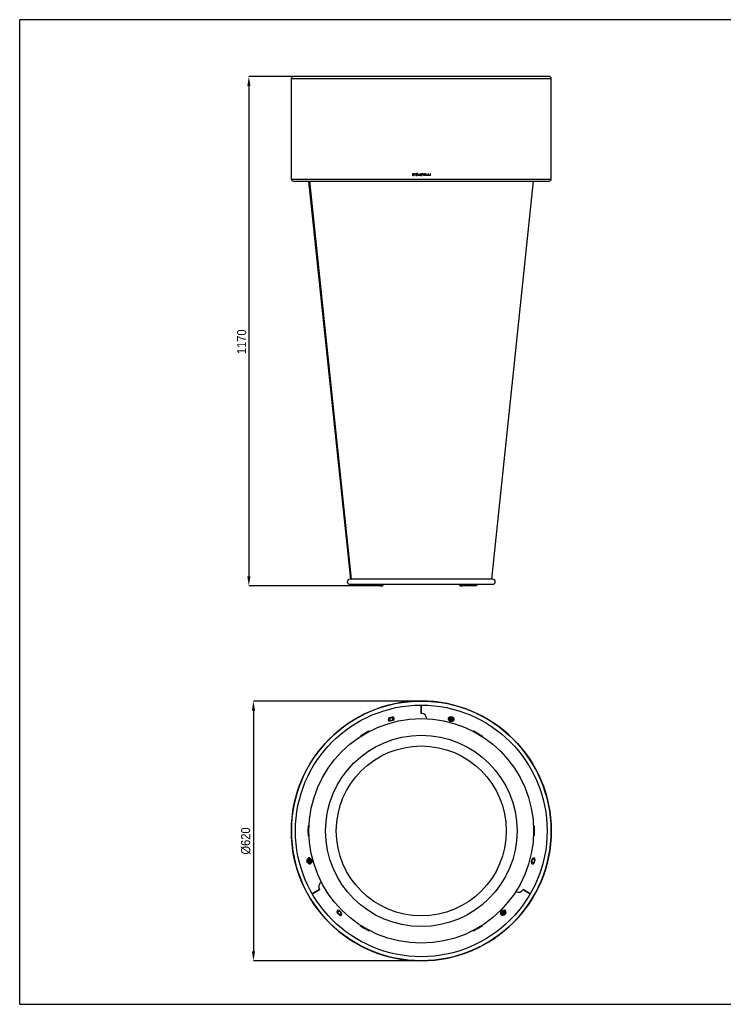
# Model space of a CAD drawing. Header units: millimetres. Extents: x -86 to 3194, y 57 to 2353.
# Tile 1 of 3: x -86 to 1554, y 57 to 2353. Entities that reach past the tile are written whole.
import ezdxf

# ---------------------------------------------------------------- set-up
doc = ezdxf.new("R2010")
doc.units = ezdxf.units.MM
doc.header["$LTSCALE"] = 8
doc.header["$PDSIZE"] = -1
doc.linetypes.add('SLD-Centro', pattern=[19.05, 15.24, -1.27, 1.27, -1.27])
doc.linetypes.add('SLD-Solido', pattern=[0])
for name, color, linetype in [('PIEGHE', 6, 'SLD-Centro'), ('QUOTE', 1, 'SLD-Solido'), ('SCHIZZI', 9, 'Continuous')]:
    doc.layers.add(name, color=color, linetype=linetype)
doc.styles.add('SLDTEXTSTYLE0', font='GOTHIC.TTF', dxfattribs={"width": 0.913})
doc.dimstyles.new('SLDDIMSTYLE0', dxfattribs={"dimtxt": 21.166667, "dimasz": 22.4, "dimexe": 0, "dimexo": 0.0625, "dimgap": 5.291667, "dimtad": 1, "dimdec": 0, "dimrnd": 1e-09, "dimzin": 12, "dimdsep": 46, "dimtxsty": 'SLDTEXTSTYLE0', "dimsah": 1, "dimcen": 0.09, "dimadec": 0, "dimazin": 3, "dimtfac": 1, "dimtdec": 0, "dimtofl": 0, "dimtmove": 0, "dimatfit": 3, "dimfxl": 1, "dimfrac": 2, "dimtolj": 1, "dimtzin": 12, "dimarcsym": 0})

# ---------------------------------------------------------------- blocks, each defined once
blk = doc.blocks.new('*D9')
at = {"layer": 'Defpoints', "color": 0, "transparency": 16777216}
for p in [(551.5, 2220.9), (447.8, 1033.1), (721.1, 1033.1)]:
    blk.add_point(p, dxfattribs=at)
at = {"layer": 'QUOTE', "color": 0, "lineweight": -2, "transparency": 16777216}
for p, q in [((551.4, 2220.9), (447.8, 2220.9)), ((447.8, 2198.5), (447.8, 1055.5)), ((721, 1033.1), (447.8, 1033.1))]:
    blk.add_line(p, q, dxfattribs=at)
at = {"layer": 'QUOTE', "color": 0, "transparency": 16777216}
for points in [[(444.1, 2198.5), (451.5, 2198.5), (447.8, 2220.9)], [(444.1, 1055.5), (451.5, 1055.5), (447.8, 1033.1)]]:
    blk.add_solid(points, dxfattribs=at)
at = {"layer": 'QUOTE', "color": 0, "transparency": 16777216, "insert": (420.3, 1602.3), "char_height": 21.17, "attachment_point": 2, "rotation": 90, "style": 'SLDTEXTSTYLE0'}
blk.add_mtext('\\A1;1170', dxfattribs=at)
blk = doc.blocks.new('*D10')
at = {"layer": 'Defpoints', "color": 0, "transparency": 16777216}
for p in [(848.9, 764.6), (458.5, 158.8), (847.7, 158.8)]:
    blk.add_point(p, dxfattribs=at)
at = {"layer": 'QUOTE', "color": 0, "lineweight": -2, "transparency": 16777216}
for p, q in [((848.8, 764.6), (458.5, 764.6)), ((458.5, 742.2), (458.5, 181.2)), ((847.6, 158.8), (458.5, 158.8))]:
    blk.add_line(p, q, dxfattribs=at)
at = {"layer": 'QUOTE', "color": 0, "transparency": 16777216}
for points in [[(454.8, 742.2), (462.3, 742.2), (458.5, 764.6)], [(454.8, 181.2), (462.3, 181.2), (458.5, 158.8)]]:
    blk.add_solid(points, dxfattribs=at)
at = {"layer": 'QUOTE', "color": 0, "transparency": 16777216, "insert": (429.7, 438.2), "char_height": 21.17, "attachment_point": 2, "rotation": 90, "style": 'SLDTEXTSTYLE0'}
blk.add_mtext('\\A1;%%C620', dxfattribs=at)

msp = doc.modelspace()

# ---------------------------------------------------------------- linework, layer by layer
for p, q in [((546.7, 2216.2), (546.7, 1981.7)), ((546.7, 2216.2), (1152.6, 2216.2)), ((546.7, 2216.2), (850.5, 2216.2)), ((1147.8, 2220.9), (551.5, 2220.9)), ((850.5, 2216.2), (1152.6, 2216.2)), ((1152.6, 1981.7), (1152.6, 2216.2)), ((546.7, 1981.7), (1152.6, 1981.7)), ((546.7, 1981.7), (850.5, 1981.7)), ((551.5, 1977), (1147.8, 1977)), ((685.1, 1048.6), (587.7, 1977)), ((588.9, 1977), (602.1, 1850.9)), ((602.1, 1851.1), (588.9, 1977)), ((830.9, 1994.1), (829.3, 1994.1)), ((829.3, 1994.1), (829.3, 1990.1)), ((829.3, 1994.1), (829.3, 1990.1)), ((831.1, 1990.1), (829.3, 1990.1)), ((829.8, 1993.6), (829.8, 1990.6)), ((830.8, 1993.6), (829.8, 1993.6)), ((829.8, 1990.6), (831.1, 1990.6)), ((831.1, 1993.6), (830.8, 1993.6)), ((830.9, 1993.6), (830.8, 1993.6)), ((831.1, 1994.1), (830.9, 1994.1)), ((831.1, 1993.6), (830.9, 1993.6)), ((831.1, 1990.6), (831.1, 1990.6)), ((832.2, 1993.1), (832.2, 1993.1)), ((832.4, 1991.4), (832.4, 1991.4)), ((835.8, 1994.1), (834.1, 1994.1)), ((834.1, 1994.1), (834.1, 1991.8)), ((834.1, 1994.1), (834.1, 1991.8)), ((835.8, 1991.8), (834.1, 1991.8)), ((834.4, 1993.1), (834.4, 1993.8)), ((835.8, 1993.8), (834.4, 1993.8)), ((835.8, 1993.1), (834.4, 1993.1)), ((834.4, 1992.1), (834.4, 1992.8)), ((835.8, 1992.8), (834.4, 1992.8)), ((835.8, 1992.1), (834.4, 1992.1)), ((835.8, 1993.8), (835.8, 1994.1)), ((835.8, 1992.8), (835.8, 1993.1)), ((835.8, 1991.8), (835.8, 1992.1)), ((837, 1991.7), (837, 1991.7)), ((837.9, 1990.4), (837.3, 1989.2)), ((837.9, 1989.2), (837.3, 1989.2)), ((837.9, 1990.4), (837.4, 1989.2)), ((837.9, 1990.4), (837.9, 1990.4)), ((837.9, 1989.2), (838.3, 1990.2)), ((838.1, 1990.9), (839.3, 1993.6)), ((838.1, 1990.9), (839.3, 1993.6)), ((838.1, 1990.9), (838.1, 1990.9)), ((838.3, 1990.2), (838.7, 1990.1)), ((838.3, 1990.2), (838.7, 1990.1)), ((838.3, 1990.2), (838.3, 1990.2)), ((838.5, 1990.6), (839.8, 1993.4)), ((838.8, 1990.6), (838.5, 1990.6)), ((838.7, 1990.1), (838.7, 1990.1)), ((838.8, 1990.6), (838.8, 1990.6)), ((838.9, 1993.7), (838.9, 1993.7)), ((839.3, 1993.6), (839.3, 1993.6)), ((839.3, 1990.6), (839.3, 1990.6)), ((840, 1995.1), (839.5, 1994.1)), ((840, 1995.1), (839.5, 1994.1)), ((839.5, 1994.1), (839.5, 1994.1)), ((839.8, 1993.4), (840.1, 1993.2)), ((839.8, 1993.4), (840.1, 1993.2)), ((839.8, 1993.4), (839.8, 1993.4)), ((840, 1993.9), (840.5, 1995.1)), ((840.5, 1995.1), (840, 1995.1)), ((840.4, 1993.6), (840, 1993.9)), ((840.1, 1993.2), (840.4, 1993.6)), ((840.4, 1990.7), (840.1, 1991.1)), ((840.1, 1991.1), (840.1, 1991.1)), ((840.4, 1990.7), (840.4, 1990.7)), ((843.8, 1994.2), (842, 1990.1)), ((843.8, 1994.2), (842, 1990.1)), ((842.5, 1990.1), (842, 1990.1)), ((842.5, 1990.1), (843.1, 1991.4)), ((845, 1991.4), (843.1, 1991.4)), ((844.1, 1993.6), (843.3, 1991.9)), ((844.8, 1991.9), (843.3, 1991.9)), ((844.3, 1994.2), (843.8, 1994.2)), ((844.8, 1991.9), (844.1, 1993.6)), ((844.8, 1991.9), (844.1, 1993.6)), ((844.1, 1993.6), (844.1, 1993.6)), ((846.1, 1990.1), (844.3, 1994.2)), ((844.8, 1991.9), (844.8, 1991.9)), ((845, 1991.4), (845.6, 1990.1)), ((845, 1991.4), (845, 1991.4)), ((845, 1991.4), (845.6, 1990.1)), ((846.1, 1990.1), (845.6, 1990.1)), ((847.8, 1991.2), (847.3, 1991.2)), ((847.3, 1991.2), (847.3, 1991.2)), ((847.7, 1990.3), (847.7, 1990.3)), ((848.1, 1992.1), (848.9, 1991.9)), ((848.1, 1992.1), (848.9, 1991.9)), ((849, 1992.4), (848.3, 1992.6)), ((848.9, 1991.9), (849.8, 1991.6)), ((848.9, 1991.9), (849.5, 1991.7)), ((849.9, 1992.1), (849, 1992.4)), ((849.6, 1993.6), (849.6, 1993.6)), ((849.9, 1992.1), (849.6, 1992.2)), ((849.7, 1993.5), (849.7, 1993.5)), ((849.9, 1994), (849.9, 1994)), ((850.4, 1993.1), (849.9, 1993.1)), ((849.9, 1992.1), (849.9, 1992.1)), ((850.1, 1990.3), (850.1, 1990.3)), ((850.4, 1993.1), (850.4, 1993.1)), ((850.5, 1991.4), (850.5, 1991.4)), ((850.5, 1981.7), (1152.6, 1981.7)), ((855.1, 1994.1), (851.8, 1994.1)), ((851.8, 1994.1), (851.8, 1993.6)), ((853.1, 1993.6), (851.8, 1993.6)), ((853.1, 1993.6), (853.1, 1990.1)), ((853.8, 1990.1), (853.1, 1990.1)), ((853.8, 1990.1), (853.8, 1993.6)), ((855.1, 1993.6), (853.8, 1993.6)), ((853.8, 1990.1), (853.8, 1993.6)), ((853.8, 1993.6), (853.8, 1993.6)), ((855.1, 1993.6), (855.1, 1994.1)), ((855.1, 1993.6), (855.1, 1994.1)), ((859.7, 1994.1), (856.7, 1994.1)), ((856.7, 1994.1), (856.7, 1990.1)), ((859.7, 1990.1), (856.7, 1990.1)), ((857.2, 1992.3), (857.2, 1993.6)), ((857.2, 1993.6), (857.3, 1993.6)), ((857.2, 1992.3), (857.3, 1992.3)), ((857.2, 1990.6), (857.2, 1991.8)), ((857.2, 1991.8), (857.3, 1991.8)), ((857.2, 1990.6), (857.3, 1990.6)), ((857.3, 1992.3), (857.3, 1993.6)), ((859.7, 1993.6), (857.3, 1993.6)), ((859.7, 1992.3), (857.3, 1992.3)), ((857.3, 1990.6), (857.3, 1991.8)), ((859.7, 1991.8), (857.3, 1991.8)), ((859.7, 1990.6), (857.3, 1990.6)), ((859.7, 1993.6), (859.7, 1994.1)), ((859.7, 1993.6), (859.7, 1994.1)), ((859.7, 1991.8), (859.7, 1992.3)), ((859.7, 1991.8), (859.7, 1992.3)), ((859.7, 1990.1), (859.7, 1990.6)), ((859.7, 1990.1), (859.7, 1990.6)), ((862, 1994.1), (861.5, 1994.1)), ((861.5, 1994.1), (861.5, 1990.1)), ((864.3, 1990.1), (861.5, 1990.1)), ((862, 1990.6), (862, 1994.1)), ((862, 1990.6), (862, 1994.1)), ((864.3, 1990.6), (862, 1990.6)), ((862, 1990.6), (862, 1990.6)), ((864.3, 1990.1), (864.3, 1990.6)), ((864.3, 1990.1), (864.3, 1990.6)), ((866.4, 1994.1), (865.9, 1994.1)), ((865.9, 1994.1), (865.9, 1990.1)), ((868.7, 1990.1), (865.9, 1990.1)), ((866.4, 1990.6), (866.4, 1994.1)), ((866.4, 1990.6), (866.4, 1994.1)), ((868.7, 1990.6), (866.4, 1990.6)), ((866.4, 1990.6), (866.4, 1990.6)), ((868.7, 1990.1), (868.7, 1990.6)), ((868.7, 1990.1), (868.7, 1990.6)), ((870.9, 1994.1), (870.4, 1994.1)), ((870.4, 1994.1), (870.4, 1990.1)), ((870.9, 1990.1), (870.4, 1990.1)), ((870.9, 1990.1), (870.9, 1994.1)), ((870.9, 1990.1), (870.9, 1994.1)), ((1016.3, 1048.6), (683.1, 1048.6)), ((683.1, 1036.7), (1016.3, 1036.7)), ((721.1, 1033.1), (719, 1036.7)), ((755.9, 1036.7), (753, 1033.1)), ((757.3, 1036.7), (754.4, 1033.1)), ((759.1, 1033.1), (762.1, 1036.7)), ((937.2, 1036.7), (940.2, 1033.1)), ((944.9, 1033.1), (942, 1036.7)), ((946.3, 1033.1), (943.4, 1036.7)), ((980.3, 1036.7), (978.2, 1033.1)), ((753, 1033.1), (721.1, 1033.1)), ((753, 1033.1), (754.4, 1033.1)), ((754.8, 1033.1), (759.1, 1033.1)), ((940.2, 1033.1), (944.6, 1033.1)), ((946.3, 1033.1), (944.9, 1033.1)), ((978.2, 1033.1), (946.3, 1033.1)), ((848.8, 764.6), (848.8, 764.6)), ((849, 764.6), (849, 764.6)), ((849.6, 735.7), (849.6, 755.1)), ((849.6, 755.1), (849.6, 735.7)), ((782.2, 727), (775.3, 725.1)), ((777.2, 718.2), (784.1, 720.1)), ((915.3, 720.6), (915.4, 722.2)), ((916.7, 719.6), (915.3, 720.6)), ((915.4, 722.2), (915.5, 723.5)), ((915.5, 723.5), (915.6, 725.2)), ((915.6, 725.2), (917.1, 725.9)), ((917.8, 718.9), (916.7, 719.6)), ((917.1, 725.9), (918.3, 726.5)), ((919.2, 718), (917.8, 718.9)), ((918.2, 720.6), (918.1, 720.7)), ((918.3, 720.9), (918.2, 720.6)), ((918.3, 726.5), (919.8, 727.3)), ((919.5, 725), (919, 725)), ((920.7, 718.7), (919.2, 718)), ((919.8, 727.3), (921.2, 726.3)), ((920.5, 724.8), (920.8, 724.6)), ((921.9, 719.3), (920.7, 718.7)), ((921.2, 726.3), (922.2, 725.6)), ((923.4, 720.1), (921.9, 719.3)), ((922.2, 725.6), (923.6, 724.7)), ((923.5, 721.7), (923.4, 720.1)), ((923.6, 724.7), (923.5, 723)), ((923.5, 723), (923.5, 721.7)), ((728.3, 695.4), (728.9, 694.4)), ((729, 694.3), (728.9, 694.4)), ((970.5, 694.3), (970.4, 694.2)), ((970.5, 694.3), (971.1, 695.4)), ((708.4, 682.5), (707.7, 683.5)), ((708.4, 682.5), (708.4, 682.4)), ((990.7, 682.5), (990.8, 682.6)), ((991.4, 683.6), (990.8, 682.6)), ((586.3, 462), (586.6, 474)), ((587.5, 462), (586.3, 462)), ((586.6, 449.5), (586.3, 461.7)), ((587.5, 461.7), (586.3, 461.7)), ((586.6, 474), (587.8, 474)), ((587.5, 462), (587.8, 474)), ((587.6, 462), (587.5, 462)), ((587.8, 449.5), (587.5, 461.7)), ((587.5, 461.7), (587.6, 461.7)), ((587.9, 474), (587.8, 474)), ((651.6, 462), (651.6, 462)), ((651.6, 461.7), (651.6, 461.7)), ((1111.5, 473.4), (1111.4, 473.4)), ((1111.5, 473.4), (1112.7, 473.4)), ((587.8, 449.5), (586.6, 449.5)), ((587.8, 449.5), (587.9, 449.5)), ((1111.4, 450), (1111.5, 450)), ((1112.7, 450), (1111.5, 450)), ((584.6, 389.7), (584.7, 391.4)), ((584.7, 391.4), (584.8, 392.6)), ((584.8, 392.6), (584.9, 394.3)), ((584.9, 394.3), (586.4, 395.1)), ((586.4, 395.1), (587.5, 395.6)), ((586.7, 391.3), (586.5, 391.2)), ((587.5, 395.6), (589.1, 396.4)), ((589.1, 396.4), (590.5, 395.4)), ((590.5, 395.4), (591.5, 394.7)), ((591.5, 394.7), (592.9, 393.8)), ((592.7, 390.9), (592.6, 389.2)), ((592.8, 392.1), (592.7, 390.9)), ((592.9, 393.8), (592.8, 392.1)), ((1108, 396.2), (1106.2, 389.3)), ((1113.1, 387.5), (1114.9, 394.4)), ((586, 388.7), (584.6, 389.7)), ((587.1, 388), (586, 388.7)), ((588.5, 387.1), (587.1, 388)), ((590, 387.9), (588.5, 387.1)), ((591.1, 388.4), (590, 387.9)), ((592.6, 389.2), (591.1, 388.4)), ((595.6, 315), (612.4, 324.7)), ((612.4, 324.7), (595.6, 315)), ((1103.8, 315.1), (1086.9, 324.8)), ((1086.9, 324.8), (1103.8, 315.1)), ((663.8, 270.7), (658.7, 275.7)), ((653.7, 270.7), (658.7, 265.6)), ((1036.5, 268.7), (1036.6, 270.4)), ((1037.9, 267.8), (1036.5, 268.7)), ((1036.6, 270.4), (1036.7, 271.7)), ((1036.7, 271.7), (1036.8, 273.3)), ((1036.8, 273.3), (1038.3, 274.1)), ((1039, 267.1), (1037.9, 267.8)), ((1038.3, 274.1), (1039.5, 274.6)), ((1038.8, 269.4), (1039, 269.1)), ((1039.2, 269.3), (1039, 269.1)), ((1040.4, 266.1), (1039, 267.1)), ((1039.5, 274.6), (1041, 275.4)), ((1041.9, 266.9), (1040.4, 266.1)), ((1041, 275.4), (1042.4, 274.5)), ((1043, 267.5), (1041.9, 266.9)), ((1042.4, 274.5), (1043.4, 273.8)), ((1044.5, 268.2), (1043, 267.5)), ((1043.4, 273.8), (1044.8, 272.8)), ((1044.7, 269.9), (1044.5, 268.2)), ((1044.8, 272.8), (1044.7, 271.2)), ((1044.7, 271.2), (1044.7, 269.9)), ((707.7, 239.9), (708.3, 240.9)), ((708.4, 241), (708.3, 240.9)), ((990.7, 240.8), (990.7, 240.9)), ((990.7, 240.8), (991.3, 239.7)), ((728.8, 229.1), (728.3, 228)), ((728.8, 229.1), (728.9, 229.2)), ((970.4, 229.2), (970.4, 229)), ((971, 228), (970.4, 229)), ((834.4, 159.2), (834.4, 159.2)), ((853.1, 158.8), (853.1, 158.8)), ((853.8, 158.8), (853.8, 158.8)), ((857.3, 158.9), (857.3, 158.9))]:
    msp.add_line(p, q)
at = {"flags": 128}
for points in [[(589, 1977), (637.1, 1516.1), (685.9, 1048.6)], [(1014.2, 1048.6), (1063.2, 1516.1), (1111.6, 1977)]]:
    msp.add_lwpolyline(points, dxfattribs=at)
for centre, radius in [((849.7, 461.7), 302.9), ((849.7, 461.7), 293.4), ((849.7, 461.7), 261.8), ((919.5, 722.6), 5.95), ((919.5, 722.6), 2.08), ((919.5, 722.6), 1.99), ((849.7, 461.7), 223.1), ((849.7, 461.7), 198.1), ((588.8, 391.7), 5.95), ((588.8, 391.7), 2.08), ((588.8, 391.7), 1.99), ((1040.7, 270.8), 5.95), ((1040.7, 270.8), 2.08), ((1040.7, 270.8), 1.99)]:
    msp.add_circle(centre, radius)
for centre, radius, start, end in [((551.5, 2216.2), 4.76, 90, 180), ((1147.8, 2216.2), 4.76, 0, 90), ((551.5, 1981.7), 4.76, 180, 270), ((1147.8, 1981.7), 4.76, 270, 0), ((683.1, 1042.7), 5.95, 90, 270), ((1016.3, 1042.7), 5.95, 270, 90), ((849.7, 461.7), 302.9, 90.1656, 90.1204), ((849.7, 722.9), 12.7, 1.2183, 90.5052), ((849.7, 722.9), 12.7, 1.2183, 90.5047), ((776.2, 721.7), 3.57, 105.0119, 285.0119), ((779.7, 722.6), 3.57, 150.0143, 102.9887), ((779.7, 722.6), 3.57, 107.0379, 150.0143), ((783.1, 723.5), 3.57, 285.2858, 104.7404), ((916.1, 723.5), 3.57, 98.3334, 231.6921), ((919.5, 722.6), 4.07, 185.5465, 227.4982), ((919.5, 722.6), 4.07, 125.5465, 167.4982), ((919.5, 722.6), 4.07, 245.5465, 287.4982), ((919.5, 722.6), 4.07, 65.5465, 107.4982), ((919.5, 722.6), 4.07, 305.5465, 347.4982), ((919.5, 722.6), 4.07, 5.5465, 47.4982), ((922.9, 721.7), 3.57, 277.9304, 52.1), ((587.9, 395.2), 3.57, 37.8813, 171.9428), ((588.8, 391.7), 4.07, 185.5465, 227.4982), ((588.8, 391.7), 4.07, 125.5465, 167.4982), ((588.8, 391.7), 4.07, 65.5465, 107.4982), ((588.8, 391.7), 4.07, 305.5465, 347.4982), ((588.8, 391.7), 4.07, 5.5465, 47.4982), ((1110.6, 391.9), 3.57, 165.7107, 30.0143), ((1110.6, 391.9), 3.57, 30.0143, 164.3143), ((1111.5, 395.3), 3.57, 345.0119, 165.0119), ((589.7, 388.3), 3.57, 218.3821, 351.8503), ((588.8, 391.7), 4.07, 245.5465, 287.4982), ((1109.6, 388.4), 3.57, 165.2859, 344.7405), ((623.4, 331.2), 12.7, 121.2183, 210.5046), ((623.4, 331.2), 12.7, 121.2183, 210.5052), ((1075.8, 331.1), 12.7, 241.217, 330.5046), ((1075.8, 331.1), 12.7, 241.2171, 330.5053), ((656.2, 273.2), 3.57, 45.2858, 224.7403), ((1043.2, 273.3), 3.57, 338.1974, 111.8609), ((658.7, 270.7), 3.57, 270.0143, 221.5488), ((658.7, 270.7), 3.57, 228.4777, 270.0143), ((661.2, 268.2), 3.57, 225.0118, 45.0118), ((1038.2, 268.3), 3.57, 158.0653, 291.9319), ((1040.7, 270.8), 4.07, 185.5465, 227.4982), ((1040.7, 270.8), 4.07, 125.5465, 167.4982), ((1040.7, 270.8), 4.07, 245.5465, 287.4982), ((1040.7, 270.8), 4.07, 65.5465, 107.4982), ((1040.7, 270.8), 4.07, 305.5465, 347.4982), ((1040.7, 270.8), 4.07, 5.5465, 47.4982)]:
    msp.add_arc(centre, radius, start, end)
for points, knots in [([(832.6, 1993.4), (832.4, 1993.6), (831.9, 1994), (831.4, 1994.1), (831.1, 1994.1)], [0, 0, 0, 0, 0.499991, 1, 1, 1, 1]), ([(832.2, 1993.1), (832, 1993.2), (831.7, 1993.5), (831.3, 1993.6), (831.1, 1993.6)], [0, 0, 0, 0, 0.499996, 1, 1, 1, 1]), ([(832.2, 1993.1), (832, 1993.2), (831.7, 1993.5), (831.3, 1993.6), (831.1, 1993.6)], [0, 0, 0, 0, 0.500052, 1, 1, 1, 1]), ([(831.1, 1990.6), (831.2, 1990.6), (831.5, 1990.6), (831.8, 1990.8), (832.1, 1991.1), (832.3, 1991.3), (832.4, 1991.4)], [0, 0, 0, 0, 0.250589, 0.500047, 0.749802, 1, 1, 1, 1]), ([(831.1, 1990.6), (831.2, 1990.6), (831.5, 1990.6), (831.8, 1990.8), (832.2, 1991.1), (832.3, 1991.3), (832.4, 1991.4)], [0, 0, 0, 0, 0.250537, 0.499969, 0.749741, 1, 1, 1, 1]), ([(831.1, 1990.1), (831.3, 1990.1), (831.6, 1990.1), (832.1, 1990.4), (832.5, 1990.7), (832.7, 1991), (832.8, 1991.1)], [0, 0, 0, 0, 0.250165, 0.499992, 0.749903, 1, 1, 1, 1]), ([(832.4, 1991.4), (832.4, 1991.5), (832.6, 1991.8), (832.6, 1992.3), (832.5, 1992.7), (832.3, 1992.9), (832.2, 1993.1)], [0, 0, 0, 0, 0.250141, 0.499964, 0.749983, 1, 1, 1, 1]), ([(832.4, 1991.4), (832.4, 1991.5), (832.6, 1991.8), (832.6, 1992.3), (832.5, 1992.7), (832.3, 1992.9), (832.2, 1993.1)], [0, 0, 0, 0, 0.250142, 0.4999876, 0.7500157, 1, 1, 1, 1]), ([(832.8, 1991.1), (832.9, 1991.3), (833.1, 1991.7), (833.1, 1992.3), (832.9, 1992.9), (832.7, 1993.2), (832.6, 1993.4)], [0, 0, 0, 0, 0.250007, 0.499999, 0.749993, 1, 1, 1, 1]), ([(838.2, 1994), (838, 1993.9), (837.6, 1993.7), (837.1, 1993.1), (836.9, 1992.4), (836.9, 1992), (837, 1991.7)], [0, 0, 0, 0, 0.249997, 0.499993, 0.749998, 1, 1, 1, 1]), ([(838.2, 1994), (838, 1993.9), (837.6, 1993.7), (837.2, 1993.1), (836.9, 1992.4), (837, 1992), (837, 1991.7)], [0, 0, 0, 0, 0.249916, 0.499896, 0.74994, 1, 1, 1, 1]), ([(837, 1991.7), (837, 1991.6), (837.1, 1991.3), (837.3, 1991), (837.5, 1990.6), (837.7, 1990.5), (837.9, 1990.4)], [0, 0, 0, 0, 0.250508, 0.499983, 0.749802, 1, 1, 1, 1]), ([(837, 1991.7), (837, 1991.6), (837.1, 1991.3), (837.3, 1991), (837.5, 1990.6), (837.8, 1990.5), (837.9, 1990.4)], [0, 0, 0, 0, 0.250515, 0.500052, 0.749815, 1, 1, 1, 1]), ([(838.4, 1993.6), (838.2, 1993.5), (837.9, 1993.3), (837.6, 1992.9), (837.4, 1992.4), (837.5, 1992), (837.5, 1991.8)], [0, 0, 0, 0, 0.2499938, 0.4999902, 0.7500019, 1, 1, 1, 1]), ([(837.5, 1991.8), (837.5, 1991.6), (837.6, 1991.3), (837.9, 1991), (838.1, 1990.9)], [0, 0, 0, 0, 0.500004, 1, 1, 1, 1]), ([(839.5, 1994.1), (839.3, 1994.2), (838.9, 1994.3), (838.4, 1994.1), (838.2, 1994)], [0, 0, 0, 0, 0.499997, 1, 1, 1, 1]), ([(839.5, 1994.1), (839.3, 1994.2), (838.9, 1994.3), (838.4, 1994.1), (838.2, 1994)], [0, 0, 0, 0, 0.499991, 1, 1, 1, 1]), ([(839.3, 1993.6), (839.2, 1993.7), (838.9, 1993.7), (838.5, 1993.6), (838.4, 1993.6)], [0, 0, 0, 0, 0.5002995, 1, 1, 1, 1]), ([(839.3, 1993.6), (839.2, 1993.7), (838.9, 1993.7), (838.6, 1993.6), (838.4, 1993.6)], [0, 0, 0, 0, 0.500286, 1, 1, 1, 1]), ([(838.7, 1990.1), (838.9, 1990.1), (839.2, 1990), (839.7, 1990.1), (840.1, 1990.3), (840.3, 1990.6), (840.4, 1990.7)], [0, 0, 0, 0, 0.250184, 0.499997, 0.749834, 1, 1, 1, 1]), ([(838.7, 1990.1), (838.9, 1990.1), (839.2, 1990), (839.7, 1990.1), (840.1, 1990.3), (840.3, 1990.6), (840.4, 1990.7)], [0, 0, 0, 0, 0.249969, 0.499947, 0.749955, 1, 1, 1, 1]), ([(840.1, 1991.1), (840, 1991), (839.8, 1990.8), (839.5, 1990.6), (839.1, 1990.6), (838.9, 1990.6), (838.8, 1990.6)], [0, 0, 0, 0, 0.2502482, 0.499994, 0.7497171, 1, 1, 1, 1]), ([(840.1, 1991.1), (840, 1991), (839.8, 1990.8), (839.5, 1990.6), (839.2, 1990.6), (838.9, 1990.6), (838.8, 1990.6)], [0, 0, 0, 0, 0.250062, 0.50006, 0.750034, 1, 1, 1, 1]), ([(847.3, 1991.2), (847.3, 1991.1), (847.3, 1990.9), (847.4, 1990.7), (847.5, 1990.5), (847.7, 1990.4), (847.7, 1990.3)], [0, 0, 0, 0, 0.2508522, 0.4999762, 0.7499528, 1, 1, 1, 1]), ([(847.3, 1991.2), (847.3, 1991.1), (847.3, 1990.9), (847.4, 1990.7), (847.5, 1990.5), (847.7, 1990.4), (847.7, 1990.3)], [0, 0, 0, 0, 0.250795, 0.50004, 0.749941, 1, 1, 1, 1]), ([(848, 1994), (847.9, 1993.9), (847.8, 1993.8), (847.6, 1993.6), (847.5, 1993.3), (847.5, 1993), (847.5, 1992.7), (847.7, 1992.5), (847.9, 1992.2), (848.1, 1992.2), (848.1, 1992.1)], [0, 0, 0, 0, 0.125174, 0.249993, 0.375002, 0.499994, 0.62494, 0.749998, 0.87496, 1, 1, 1, 1]), ([(848, 1994), (847.9, 1993.9), (847.8, 1993.8), (847.6, 1993.6), (847.5, 1993.3), (847.5, 1993), (847.5, 1992.7), (847.7, 1992.5), (847.9, 1992.2), (848.1, 1992.2), (848.1, 1992.1)], [0, 0, 0, 0, 0.12497, 0.249978, 0.374988, 0.50003, 0.62505, 0.750063, 0.875039, 1, 1, 1, 1]), ([(847.7, 1990.3), (847.9, 1990.2), (848.3, 1990), (848.9, 1989.9), (849.5, 1990), (849.9, 1990.2), (850.1, 1990.3)], [0, 0, 0, 0, 0.249997, 0.499998, 0.75, 1, 1, 1, 1]), ([(847.7, 1990.3), (847.9, 1990.2), (848.3, 1990), (848.9, 1989.9), (849.5, 1990), (849.9, 1990.2), (850.1, 1990.3)], [0, 0, 0, 0, 0.250011, 0.499998, 0.749983, 1, 1, 1, 1]), ([(848, 1990.7), (848, 1990.8), (847.9, 1990.8), (847.8, 1990.9), (847.8, 1991.1), (847.8, 1991.1), (847.8, 1991.2)], [0, 0, 0, 0, 0.251678, 0.500026, 0.74837, 1, 1, 1, 1]), ([(849.9, 1994), (849.7, 1994.1), (849.4, 1994.2), (848.9, 1994.3), (848.4, 1994.2), (848.2, 1994.1), (848, 1994)], [0, 0, 0, 0, 0.250155, 0.499986, 0.749995, 1, 1, 1, 1]), ([(849.9, 1994), (849.7, 1994.1), (849.4, 1994.2), (848.9, 1994.3), (848.4, 1994.2), (848.2, 1994.1), (848, 1994)], [0, 0, 0, 0, 0.250013, 0.499999, 0.749987, 1, 1, 1, 1]), ([(848.3, 1992.6), (848.3, 1992.6), (848.2, 1992.7), (848.1, 1992.8), (848, 1992.9), (848, 1993.1), (848, 1993.2), (848.1, 1993.3), (848.1, 1993.5), (848.2, 1993.5), (848.3, 1993.6)], [0, 0, 0, 0, 0.125718, 0.249974, 0.374959, 0.499984, 0.624992, 0.75002, 0.874554, 1, 1, 1, 1]), ([(849.8, 1990.7), (849.6, 1990.6), (849.4, 1990.5), (848.9, 1990.5), (848.4, 1990.5), (848.1, 1990.7), (848, 1990.7)], [0, 0, 0, 0, 0.250165, 0.499991, 0.749898, 1, 1, 1, 1]), ([(848.3, 1993.6), (848.4, 1993.6), (848.6, 1993.7), (848.9, 1993.8), (849.3, 1993.7), (849.5, 1993.6), (849.6, 1993.6)], [0, 0, 0, 0, 0.250257, 0.499993, 0.749769, 1, 1, 1, 1]), ([(848.9, 1993.8), (849.1, 1993.7), (849.3, 1993.7), (849.5, 1993.6), (849.6, 1993.6)], [0, 0, 0, 0, 0.493632, 1, 1, 1, 1]), ([(849.6, 1993.6), (849.6, 1993.5), (849.7, 1993.5), (849.8, 1993.4), (849.9, 1993.2), (849.9, 1993.1), (849.9, 1993.1)], [0, 0, 0, 0, 0.251456, 0.499991, 0.749846, 1, 1, 1, 1]), ([(849.8, 1991.6), (849.8, 1991.6), (849.9, 1991.6), (849.9, 1991.5), (850, 1991.4), (850, 1991.4), (850, 1991.3)], [0, 0, 0, 0, 0.251846, 0.499758, 0.749679, 1, 1, 1, 1]), ([(850, 1991.3), (850, 1991.3), (850, 1991.2), (850, 1991), (849.9, 1990.8), (849.8, 1990.8), (849.8, 1990.7)], [0, 0, 0, 0, 0.250695, 0.49992, 0.748802, 1, 1, 1, 1]), ([(850.4, 1993.1), (850.4, 1993.2), (850.4, 1993.4), (850.2, 1993.6), (850.1, 1993.8), (849.9, 1994), (849.9, 1994)], [0, 0, 0, 0, 0.25076, 0.499983, 0.749488, 1, 1, 1, 1]), ([(850.4, 1993.1), (850.4, 1993.2), (850.4, 1993.4), (850.2, 1993.6), (850.1, 1993.8), (849.9, 1994), (849.9, 1994)], [0, 0, 0, 0, 0.250746, 0.500052, 0.749488, 1, 1, 1, 1]), ([(850.5, 1991.4), (850.5, 1991.5), (850.5, 1991.7), (850.3, 1991.9), (850.1, 1992), (850, 1992.1), (849.9, 1992.1)], [0, 0, 0, 0, 0.250932, 0.499996, 0.749175, 1, 1, 1, 1]), ([(850.5, 1991.4), (850.5, 1991.5), (850.5, 1991.7), (850.3, 1991.9), (850.1, 1992), (850, 1992.1), (849.9, 1992.1)], [0, 0, 0, 0, 0.250924, 0.500086, 0.749193, 1, 1, 1, 1]), ([(850.1, 1990.3), (850.2, 1990.4), (850.3, 1990.5), (850.5, 1990.8), (850.6, 1991.1), (850.5, 1991.3), (850.5, 1991.4)], [0, 0, 0, 0, 0.250313, 0.499982, 0.749874, 1, 1, 1, 1]), ([(850.1, 1990.3), (850.2, 1990.4), (850.3, 1990.5), (850.5, 1990.8), (850.6, 1991.1), (850.5, 1991.3), (850.5, 1991.4)], [0, 0, 0, 0, 0.24994, 0.499935, 0.749965, 1, 1, 1, 1]), ([(918.2, 720.6), (918.2, 720.7), (918.1, 720.7), (919, 720.2), (920, 720.2), (920.9, 720.6), (921.5, 721.3), (921.9, 722.2), (921.9, 723.1), (921.5, 724), (920.8, 724.7), (920, 725), (919, 725), (918.1, 724.6), (917.5, 724), (917.1, 723.1), (917.1, 722.1), (917.5, 721.2), (917.9, 720.8), (918.2, 720.6)], [0, 0, 0, 0, 0.0380915, 0.1071024, 0.1677163, 0.2259376, 0.2860269, 0.3461162, 0.4043376, 0.4649514, 0.5240179, 0.5830845, 0.6436983, 0.7019197, 0.762009, 0.8220983, 0.8803196, 0.9409335, 1, 1, 1, 1]), ([(918.1, 720.7), (918.3, 720.5), (918.6, 720.3), (918.9, 720.3), (919, 720.3)], [0, 0, 0, 0, 0.951331, 1, 1, 1, 1]), ([(707.7, 683.5), (711.1, 685.6), (717.8, 689.8), (724.8, 693.5), (728.3, 695.4)], [0, 0, 0, 0, 0.5, 1, 1, 1, 1]), ([(708.4, 682.5), (711.7, 684.6), (718.4, 688.8), (725.4, 692.5), (728.9, 694.4)], [0, 0, 0, 0, 0.499998, 1, 1, 1, 1]), ([(970.5, 694.3), (973.9, 692.5), (980.8, 688.8), (987.4, 684.7), (990.8, 682.6)], [0, 0, 0, 0, 0.500001, 1, 1, 1, 1]), ([(971.1, 695.4), (974.5, 693.5), (981.4, 689.8), (988, 685.7), (991.4, 683.6)], [0, 0, 0, 0, 0.5, 1, 1, 1, 1]), ([(1111.5, 473.4), (1111.7, 469.5), (1111.9, 461.6), (1111.7, 453.8), (1111.5, 450)], [0, 0, 0, 0, 0.505074, 1, 1, 1, 1]), ([(1112.7, 473.4), (1112.8, 469.5), (1113.1, 461.6), (1112.8, 453.8), (1112.7, 450)], [0, 0, 0, 0, 0.505097, 1, 1, 1, 1]), ([(587, 393.3), (586.8, 393), (586.4, 392.4), (586.3, 391.6), (586.5, 391.3), (586.5, 391.2)], [0, 0, 0, 0, 0.493721, 0.892859, 1, 1, 1, 1]), ([(586.5, 391.2), (586.4, 391.2), (586.4, 391.3), (586.8, 390.3), (587.5, 389.7), (588.4, 389.3), (589.3, 389.4), (590.2, 389.8), (590.9, 390.5), (591.2, 391.4), (591.1, 392.3), (590.7, 393.2), (590.1, 393.8), (589.2, 394.2), (588.2, 394.1), (587.3, 393.7), (586.7, 393), (586.3, 392.1), (586.4, 391.5), (586.5, 391.2)], [0, 0, 0, 0, 0.038092, 0.107102, 0.167716, 0.225938, 0.286027, 0.346116, 0.404338, 0.464951, 0.524018, 0.583084, 0.643698, 0.70192, 0.762009, 0.822098, 0.88032, 0.940933, 1, 1, 1, 1]), ([(588.9, 394.1), (588.9, 394.1), (588.7, 394.2), (588.5, 394.1), (588.3, 394.1)], [0, 0, 0, 0, 0.267298, 1, 1, 1, 1]), ([(1039, 269.1), (1039, 269.1), (1038.9, 269.2), (1039.7, 268.5), (1040.7, 268.3), (1041.6, 268.5), (1042.4, 269), (1042.9, 269.8), (1043.1, 270.8), (1042.9, 271.7), (1042.4, 272.5), (1041.6, 273), (1040.7, 273.2), (1039.7, 273), (1039, 272.5), (1038.4, 271.7), (1038.2, 270.8), (1038.4, 269.8), (1038.8, 269.3), (1039, 269.1)], [0, 0, 0, 0, 0.038092, 0.107102, 0.167716, 0.225938, 0.286027, 0.346116, 0.404338, 0.464951, 0.524018, 0.583084, 0.643698, 0.70192, 0.762009, 0.822098, 0.88032, 0.940933, 1, 1, 1, 1]), ([(1040.3, 272.8), (1040.1, 272.8), (1039.7, 272.7), (1039.1, 272.3), (1038.9, 271.9), (1038.8, 271.7)], [0, 0, 0, 0, 0.217035, 0.742503, 1, 1, 1, 1]), ([(1039.3, 268.9), (1039.5, 268.7), (1039.9, 268.5), (1040.3, 268.5), (1040.3, 268.5)], [0, 0, 0, 0, 0.793461, 1, 1, 1, 1]), ([(728.3, 228), (724.8, 229.9), (717.8, 233.6), (711, 237.8), (707.7, 239.9)], [0, 0, 0, 0, 0.5, 1, 1, 1, 1]), ([(728.8, 229.1), (725.4, 230.9), (718.4, 234.7), (711.7, 238.8), (708.3, 240.9)], [0, 0, 0, 0, 0.500002, 1, 1, 1, 1]), ([(990.7, 240.8), (987.4, 238.7), (980.8, 234.6), (973.9, 230.9), (970.4, 229)], [0, 0, 0, 0, 0.499999, 1, 1, 1, 1]), ([(991.3, 239.7), (988, 237.7), (981.4, 233.5), (974.5, 229.9), (971, 228)], [0, 0, 0, 0, 0.5000002, 1, 1, 1, 1]), ([(832.2, 159.3), (832, 159.3), (831.7, 159.3), (831.3, 159.3), (831.1, 159.4)], [0, 0, 0, 0, 0.5, 1, 1, 1, 1]), ([(832.5, 159.3), (832.5, 159.3), (832.6, 159.3), (832.4, 159.3), (832.3, 159.3), (832.2, 159.3)], [0, 0, 0, 0, 0.088334, 0.544167, 1, 1, 1, 1]), ([(838.4, 159), (838.2, 159), (837.9, 159), (837.6, 159), (837.4, 159), (837.5, 159), (837.5, 159)], [0, 0, 0, 0, 0.307869, 0.615738, 0.923608, 1, 1, 1, 1]), ([(839.3, 159), (839.2, 159), (838.9, 159), (838.5, 159), (838.4, 159)], [0, 0, 0, 0, 0.500298, 1, 1, 1, 1])]:
    msp.add_open_spline(points, degree=3, knots=knots)
at = {"layer": 'PIEGHE', "color": 6, "true_color": 0xff00ff}
for p, q in [((848.9, 764.6), (834.7, 764.6)), ((847.7, 158.8), (845.3, 158.8))]:
    msp.add_line(p, q, dxfattribs=at)
at = {"layer": 'SCHIZZI'}
for p in [(-86.3, 57.4), (3193.5, 2353.4)]:
    msp.add_line(p, (-86.3, 2353.4), dxfattribs=at)
at = {"layer": 'SCHIZZI', "color": 7, "true_color": 0xffffff}
msp.add_line((-86.3, 57.4), (3193.7, 57.4), dxfattribs=at)

# ---------------------------------------------------------------- dimensions: what is measured, and where the dimension line sits
at = {"layer": 'QUOTE'}
for base, p1, p2, text, picture, middle in [((447.8, 1033.1), (551.5, 2220.9), (721.1, 1033.1), '1170', '*D9', (447.8, 1602.3)), ((458.5, 158.8), (848.9, 764.6), (847.7, 158.8), '%%C620', '*D10', (458.5, 438.2))]:
    dim = msp.add_linear_dim(base=base, p1=p1, p2=p2, angle=90, text=text, dimstyle='SLDDIMSTYLE0', dxfattribs=at)
    dim.commit()
    dim.dimension.update_dxf_attribs({"geometry": picture, "text_midpoint": middle, "dimtype": 160})

doc.saveas('drawing.dxf')
